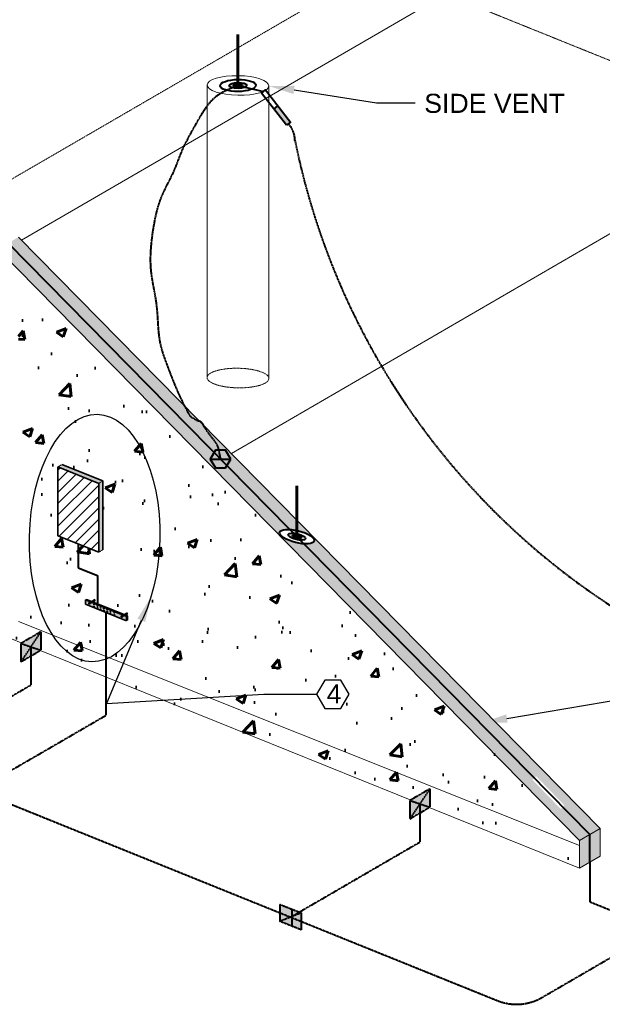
# Model space of a CAD drawing. Header units: inches. Extents: x 0 to 12596, y 259 to 10564.
# Tile 4 of 16: x 982 to 1256, y 1363 to 1827. Entities that reach past the tile are written whole.
import ezdxf
from ezdxf import colors
from ezdxf.entities.mleader import LeaderData, LeaderLine
from ezdxf.math import Vec2, Vec3

# ---------------------------------------------------------------- set-up
doc = ezdxf.new("R2010")
doc.units = ezdxf.units.IN
doc.header["$MEASUREMENT"] = 0
doc.linetypes.add('DASHED2', pattern=[0.375, 0.25, -0.125])
doc.linetypes.add('HIDDEN2', pattern=[0.1875, 0.125, -0.0625])
for name, color, linetype, lineweight in [('E-ANNO-TEXT', 7, 'Continuous', 25), ('E-ISO-BLDG', 131, 'Continuous', 9), ('E-ISO-GES', 7, 'DASHED2', 40), ('E-ISO-LPS', 7, 'DASHED2', 40), ('E-LPS-COND', 3, 'DASHED2', 60), ('E-PWR-SYMB', 4, 'Continuous', 35)]:
    doc.layers.add(name, color=color, linetype=linetype, lineweight=lineweight)
doc.styles.get("Standard").update_dxf_attribs({"font": 'arial.ttf'})
doc.styles.add('Style-Arial', font='arial.ttf')
pattern_1 = [(50, (-1203.81, 87.964), (46.6219, -4.0789), [4.875, -53.625]), (355, (-1203.81, 87.964), (-9.0188, 48.8925), [3.9, -42.9]), (100.4514, (-1199.926, 87.624), (37.6031, 44.8136), [4.1431, -45.5742]), (46.1842, (-1203.81, 100.964), (69.3707, -10.7588), [7.3125, -80.4375]), (96.6356, (-1198.03, 100.07), (60.753, 63.3177), [6.2147, -68.3614]), (351.1842, (-1203.81, 100.964), (60.753, 63.3177), [5.85, -64.35]), (21, (-1197.31, 97.714), (38.79896, -26.17023), [4.875, -53.625]), (326, (-1197.31, 97.714), (15.8155, 47.13475), [3.9, -42.9]), (71.4514, (-1194.078, 95.533), (54.61445, 20.9645), [4.1431, -45.5742]), (37.5, (-1203.81, 87.964), (0.79039, 21.6381), [0, -42.38, 0, -43.55, 0, -43.0625]), (7.5, (-1203.81, 87.964), (17.09952, 25.63676), [0, -24.83, 0, -41.405, 0, -16.4125]), (327.5, (-1218.306, 87.964), (34.69846, -1.46607), [0, -16.25, 0, -50.7, 0, -67.275]), (317.5, (-1224.806, 87.964), (37.9071, 6.50682), [0, -21.125, 0, -33.67, 0, -47.775])]

msp = doc.modelspace()

# ---------------------------------------------------------------- hatches: boundary and pattern name
at = {"layer": 'E-ISO-GES'}
h = msp.add_hatch(color=256, dxfattribs=at)
h.dxf.hatch_style = 1
h.paths.add_polyline_path([(1073.86, 1624.28), (1071.46, 1620.12), (1073.86, 1615.97), (1078.66, 1615.97), (1081.06, 1620.12), (1078.66, 1624.28)])
h = msp.add_hatch(color=256, dxfattribs=at)
h.dxf.hatch_style = 1
h.paths.add_polyline_path([(991.56, 1530.1), (991.56, 1538.72), (982.16, 1533.28), (982.16, 1524.65)])
h = msp.add_hatch(color=256, dxfattribs=at)
h.dxf.hatch_style = 1
h.paths.add_polyline_path([(1174.92, 1456.14), (1174.92, 1464.76), (1165.52, 1459.32), (1165.52, 1450.69)])
h = msp.add_hatch(color=256, dxfattribs=at)
h.dxf.hatch_style = 1
h.paths.add_polyline_path([(1104.23, 1410.36), (1104.23, 1402.34), (1114.33, 1406.37)])
h.paths.add_polyline_path([(1114.33, 1406.37), (1104.23, 1402.34), (1114.33, 1398.34)])
at = {"layer": 'E-ISO-LPS', "linetype": 'Continuous', "transparency": 33554687}
h = msp.add_hatch(color=256, dxfattribs=at)
h.dxf.hatch_style = 1
edge = h.paths.add_edge_path(flags=17)
edge.add_line((1084.5, 1797.5), (1084.5, 1797.53))
edge.add_ellipse((1084.5, 1796.11), major_axis=(4.2, 0.04), ratio=0.336663, start_angle=89.798, end_angle=143.9228)
edge.add_line((1081.1, 1796.91), (1082.8, 1796.51))
edge.add_line((1082.8, 1796.51), (1084.5, 1797.5))
edge = h.paths.add_edge_path()
edge.add_ellipse((1084.5, 1796.11), major_axis=(2.1, 0.02), ratio=0.336663, start_angle=143.9563, end_angle=154.5915, ccw=False)
edge.add_line((1082.8, 1796.51), (1082.8, 1796.51))
edge.add_line((1082.8, 1796.51), (1081.1, 1796.91))
edge.add_ellipse((1084.5, 1796.11), major_axis=(4.2, 0.04), ratio=0.336663, start_angle=143.9228, end_angle=209.4162)
edge.add_line((1080.85, 1795.38), (1082.6, 1796.39))
edge = h.paths.add_edge_path(flags=16)
edge.add_ellipse((1084.5, 1796.11), major_axis=(2.1, 0.02), ratio=0.336663, start_angle=154.5915, end_angle=323.9133, ccw=False)
edge.add_line((1082.6, 1796.39), (1080.85, 1795.38))
edge.add_ellipse((1084.5, 1796.11), major_axis=(4.2, 0.04), ratio=0.336663, start_angle=209.4162, end_angle=323.9165)
edge.add_line((1087.91, 1795.31), (1086.21, 1795.71))
edge = h.paths.add_edge_path(flags=17)
edge.add_ellipse((1084.5, 1796.11), major_axis=(4.2, 0.04), ratio=0.336663, start_angle=323.9165, end_angle=449.1316)
edge.add_line((1084.55, 1797.53), (1084.5, 1797.5))
edge.add_line((1084.5, 1797.5), (1084.5, 1796.82))
edge.add_ellipse((1084.5, 1796.11), major_axis=(2.1, 0.02), ratio=0.336663, start_angle=323.9133, end_angle=449.798, ccw=False)
edge.add_line((1086.21, 1795.71), (1087.91, 1795.31))
edge = h.paths.add_edge_path()
edge.add_ellipse((1084.5, 1796.11), major_axis=(4.2, 0.04), ratio=0.336663, start_angle=209.4162, end_angle=449.1316)
edge.add_line((1084.55, 1797.53), (1080.85, 1795.38))
h = msp.add_hatch(color=256, dxfattribs=at)
h.dxf.hatch_style = 1
edge = h.paths.add_edge_path()
edge.add_ellipse((1084.5, 1796.11), major_axis=(4.2, 0.04), ratio=0.336663, start_angle=323.9165, end_angle=449.1316)
edge.add_line((1084.55, 1797.53), (1084.5, 1797.5))
edge.add_line((1084.5, 1797.5), (1084.5, 1796.82))
edge.add_ellipse((1084.5, 1796.11), major_axis=(2.1, 0.02), ratio=0.336663, start_angle=323.9133, end_angle=449.798, ccw=False)
edge.add_line((1086.21, 1795.71), (1087.91, 1795.31))
edge = h.paths.add_edge_path()
edge.add_ellipse((1084.5, 1796.11), major_axis=(2.1, 0.02), ratio=0.336663, start_angle=154.5915, end_angle=323.9133, ccw=False)
edge.add_line((1082.6, 1796.39), (1080.85, 1795.38))
edge.add_ellipse((1084.5, 1796.11), major_axis=(4.2, 0.04), ratio=0.336663, start_angle=209.4162, end_angle=323.9165)
edge.add_line((1087.91, 1795.31), (1086.21, 1795.71))
at = {"layer": 'E-ISO-LPS', "linetype": 'Continuous'}
h = msp.add_hatch(color=256, dxfattribs=at)
h.dxf.hatch_style = 1
edge = h.paths.add_edge_path()
edge.add_ellipse((1084.5, 1796.11), major_axis=(2.1, 0.02), ratio=0.336663, start_angle=89.798, end_angle=209.8771)
edge.add_line((1082.69, 1795.74), (1084.5, 1796.11))
edge.add_line((1084.5, 1796.11), (1084.5, 1796.82))
edge = h.paths.add_edge_path()
edge.add_ellipse((1084.5, 1796.11), major_axis=(2.1, 0.02), ratio=0.336663, start_angle=29.8771, end_angle=89.798)
edge.add_line((1084.5, 1796.82), (1084.5, 1796.11))
edge.add_line((1084.5, 1796.11), (1086.32, 1796.48))
edge = h.paths.add_edge_path()
edge.add_ellipse((1084.5, 1796.11), major_axis=(2.1, 0.02), ratio=0.336663, start_angle=209.8771, end_angle=389.8771)
edge.add_line((1086.32, 1796.48), (1082.69, 1795.74))
at = {"layer": 'E-ISO-LPS', "linetype": 'Continuous', "transparency": 33554687}
h = msp.add_hatch(color=256, dxfattribs=at)
h.dxf.hatch_style = 1
h.paths.add_polyline_path([(1103.32, 1786.47), (1101.42, 1784.99), (1107.32, 1777.42), (1109.21, 1778.89)])
h = msp.add_hatch(color=256, dxfattribs=at)
h.dxf.hatch_style = 1
edge = h.paths.add_edge_path()
edge.add_ellipse((1112.28, 1583.58), major_axis=(4.07, -1.03), ratio=0.336663, start_angle=119.004, end_angle=299.004)
edge.add_line((1113.95, 1581.88), (1113.12, 1582.73))
edge.add_ellipse((1112.28, 1583.58), major_axis=(2.04, -0.52), ratio=0.336663, start_angle=119.004, end_angle=299.004, ccw=False)
edge.add_line((1111.44, 1584.43), (1110.61, 1585.28))
edge = h.paths.add_edge_path(flags=17)
edge.add_ellipse((1112.28, 1583.58), major_axis=(4.07, -1.03), ratio=0.336663, start_angle=94.8662, end_angle=119.004)
edge.add_line((1110.61, 1585.28), (1111.44, 1584.43))
edge.add_ellipse((1112.28, 1583.58), major_axis=(2.04, -0.52), ratio=0.336663, start_angle=94.8662, end_angle=119.004, ccw=False)
edge.add_line((1112.28, 1584.31), (1112.28, 1585.04))
edge = h.paths.add_edge_path()
edge.add_ellipse((1112.28, 1583.58), major_axis=(4.07, -1.03), ratio=0.336663, start_angle=299.004, end_angle=454.8662)
edge.add_line((1112.28, 1585.04), (1112.28, 1584.31))
edge.add_ellipse((1112.28, 1583.58), major_axis=(2.04, -0.52), ratio=0.336663, start_angle=299.004, end_angle=454.8662, ccw=False)
edge.add_line((1113.12, 1582.73), (1113.95, 1581.88))
at = {"layer": 'E-ISO-LPS'}
h = msp.add_hatch(color=256, dxfattribs=at)
h.dxf.hatch_style = 1
edge = h.paths.add_edge_path()
edge.add_ellipse((1112.28, 1583.58), major_axis=(2.04, -0.52), ratio=0.336663, start_angle=0, end_angle=360)
at = {"layer": 'E-LPS-COND', "linetype": 'Continuous', "true_color": 0x939598, "transparency": 33554457}
h = msp.add_hatch(color=252, dxfattribs=at)
h.dxf.hatch_style = 1
edge = h.paths.add_edge_path()
edge.add_line((981.06, 1724.7), (976.19, 1721.88))
edge.add_line((976.19, 1721.88), (1108.94, 1586.98))
edge.add_ellipse((1112.28, 1583.58), major_axis=(8.15, -2.06), ratio=0.336663, start_angle=94.8662, end_angle=119.004, ccw=False)
edge.add_line((1112.28, 1586.49), (1112.28, 1591.35))
edge.add_line((1112.28, 1591.35), (981.06, 1724.7))
edge = h.paths.add_edge_path()
edge.add_line((976.19, 1721.88), (971.32, 1719.05))
edge.add_line((971.32, 1719.05), (1245.47, 1440.47))
edge.add_line((1245.47, 1440.47), (1250.34, 1443.29))
edge.add_line((1250.34, 1443.29), (1237.58, 1456.24))
edge.add_line((1237.58, 1456.24), (1236.61, 1455.29))
edge.add_line((1236.61, 1455.29), (1223.26, 1469.09))
edge.add_line((1223.26, 1469.09), (1224.12, 1469.93))
edge.add_line((1224.12, 1469.93), (1115.63, 1580.18))
edge.add_ellipse((1112.28, 1583.58), major_axis=(8.15, -2.06), ratio=0.336663, start_angle=119.004, end_angle=299.004, ccw=False)
edge.add_line((1108.94, 1586.98), (976.19, 1721.88))
edge = h.paths.add_edge_path()
edge.add_line((1112.28, 1591.35), (1112.28, 1586.49))
edge.add_ellipse((1112.28, 1583.58), major_axis=(8.15, -2.06), ratio=0.336663, start_angle=299.004, end_angle=454.8662, ccw=False)
edge.add_line((1115.63, 1580.18), (1224.12, 1469.93))
edge.add_line((1224.12, 1469.93), (1224.99, 1470.76))
edge.add_line((1224.99, 1470.76), (1238.34, 1456.96))
edge.add_line((1238.34, 1456.96), (1237.58, 1456.24))
edge.add_line((1237.58, 1456.24), (1250.34, 1443.29))
edge.add_line((1250.34, 1443.29), (1255.2, 1446.12))
edge.add_line((1255.2, 1446.12), (1112.28, 1591.35))
h.paths.add_polyline_path([(1255.2, 1446.12), (1250.34, 1443.29), (1250.34, 1430.2), (1255.2, 1433.03)])
h.paths.add_polyline_path([(1250.34, 1443.29), (1245.47, 1440.47), (1245.47, 1427.38), (1250.34, 1430.2)])
at = {"layer": 'E-LPS-COND', "linetype": 'Continuous', "true_color": 0x939598, "transparency": 33554610}
h = msp.add_hatch(dxfattribs=at)
h.set_pattern_fill('AR-CONC', color=252, scale=6.5)
h.set_pattern_definition(pattern_1)
edge = h.paths.add_edge_path()
edge.add_line((981.06, 1709.16), (981.06, 1543.64))
edge.add_line((981.06, 1543.64), (997.12, 1537.23))
edge.add_ellipse((1016.93, 1582.93), major_axis=(-1.28, -58.31), ratio=0.526842, start_angle=15.4488, end_angle=322.2681, ccw=False)
edge.add_line((1023.88, 1526.55), (1070.8, 1507.83))
edge.add_line((1070.8, 1507.83), (1096.68, 1509.37))
edge.add_line((1096.68, 1509.37), (1121.51, 1509.37))
edge.add_line((1121.51, 1509.37), (1125.36, 1516.03))
edge.add_line((1125.36, 1516.03), (1133.04, 1516.03))
edge.add_line((1133.04, 1516.03), (1136.88, 1509.37))
edge.add_line((1136.88, 1509.37), (1133.04, 1502.71))
edge.add_line((1133.04, 1502.71), (1125.36, 1502.71))
edge.add_line((1125.36, 1502.71), (1121.51, 1509.37))
edge.add_line((1121.51, 1509.37), (1096.68, 1509.37))
edge.add_line((1096.68, 1509.37), (1070.8, 1507.83))
edge.add_line((1070.8, 1507.83), (1245.47, 1438.12))
edge.add_line((1245.47, 1438.12), (1245.47, 1440.47))
edge.add_line((1245.47, 1440.47), (981.06, 1709.16))
h.paths.add_polyline_path([(1070.8, 1507.83), (1049.26, 1506.54), (1165.84, 1459.5), (1174.92, 1464.76), (1174.92, 1456.14), (1174.62, 1455.97), (1245.47, 1427.38), (1245.47, 1438.12)])
h.paths.add_polyline_path([(991.56, 1538.72), (991.56, 1530.1), (991.28, 1529.94), (1022.27, 1517.43), (1022.27, 1527.19), (981.06, 1543.64), (971.32, 1537.99), (982.51, 1533.48)])
edge = h.paths.add_edge_path(flags=17)
edge.add_ellipse((1016.93, 1582.93), major_axis=(-1.28, -58.31), ratio=0.526842, start_angle=12.3938, end_angle=15.4488, ccw=False)
edge.add_line((1022.27, 1525.84), (1022.27, 1517.43))
edge.add_line((1022.27, 1517.43), (1049.26, 1506.54))
edge.add_line((1049.26, 1506.54), (1070.8, 1507.83))
edge.add_line((1070.8, 1507.83), (1023.88, 1526.55))
h = msp.add_hatch(dxfattribs=at)
h.set_pattern_fill('AR-CONC', color=252, scale=6.5)
h.set_pattern_definition(pattern_1)
edge = h.paths.add_edge_path()
edge.add_ellipse((1016.93, 1582.93), major_axis=(-1.28, -58.31), ratio=0.526842, start_angle=15.4488, end_angle=322.2681)
edge.add_line((997.12, 1537.23), (1022.27, 1527.19))
edge.add_line((1022.27, 1527.19), (1022.27, 1547.85))
edge.add_line((1022.27, 1547.85), (1012.63, 1551.74))
edge.add_line((1012.63, 1551.74), (1012.63, 1553.77))
edge.add_line((1012.63, 1553.77), (1013.12, 1554.05))
edge.add_line((1013.12, 1554.05), (1015.42, 1553.12))
edge.add_line((1015.42, 1553.12), (1016.59, 1553.8))
edge.add_ellipse((1016.81, 1553.54), major_axis=(0, -0.385), ratio=0.754079, start_angle=180, end_angle=227.2696, ccw=False)
edge.add_ellipse((1016.81, 1553.54), major_axis=(0, -0.385), ratio=0.754079, start_angle=90, end_angle=180, ccw=False)
edge.add_ellipse((1016.81, 1553.54), major_axis=(0, -0.385), ratio=0.754079, start_angle=0, end_angle=90, ccw=False)
edge.add_line((1016.81, 1553.15), (1016.21, 1552.8))
edge.add_line((1016.21, 1552.8), (1018.31, 1551.96))
edge.add_line((1018.31, 1551.96), (1018.31, 1565.26))
edge.add_line((1018.31, 1565.26), (1009.24, 1568.92))
edge.add_line((1009.24, 1568.92), (1009.24, 1580.14))
edge.add_line((1009.24, 1580.14), (999.6, 1584.03))
edge.add_line((999.6, 1584.03), (999.6, 1616.46))
edge.add_line((999.6, 1616.46), (1001.55, 1617.59))
edge.add_line((1001.55, 1617.59), (1020.83, 1609.81))
edge.add_line((1020.83, 1609.81), (1020.83, 1577.38))
edge.add_line((1020.83, 1577.38), (1018.88, 1576.25))
edge.add_line((1018.88, 1576.25), (1009.24, 1580.14))
edge.add_line((1009.24, 1580.14), (1009.24, 1568.92))
edge.add_line((1009.24, 1568.92), (1018.31, 1565.26))
edge.add_line((1018.31, 1565.26), (1018.31, 1551.96))
edge.add_line((1018.31, 1551.96), (1030.76, 1546.93))
edge.add_line((1030.76, 1546.93), (1031.87, 1547.57))
edge.add_ellipse((1032.09, 1547.31), major_axis=(0, -0.385), ratio=0.754079, start_angle=180, end_angle=227.2696, ccw=False)
edge.add_ellipse((1032.09, 1547.31), major_axis=(0, -0.385), ratio=0.754079, start_angle=90, end_angle=180, ccw=False)
edge.add_ellipse((1032.09, 1547.31), major_axis=(0, -0.385), ratio=0.754079, start_angle=0, end_angle=90, ccw=False)
edge.add_line((1032.09, 1546.93), (1031.55, 1546.61))
edge.add_line((1031.55, 1546.61), (1032.4, 1546.27))
edge.add_line((1032.4, 1546.27), (1032.4, 1544.24))
edge.add_line((1032.4, 1544.24), (1031.91, 1543.96))
edge.add_line((1031.91, 1543.96), (1022.27, 1547.85))
edge.add_line((1022.27, 1547.85), (1022.27, 1527.19))
edge.add_line((1022.27, 1527.19), (1023.88, 1526.55))
at = {"layer": 'E-PWR-SYMB', "true_color": 0xadddf7}
h = msp.add_hatch(color=141, dxfattribs=at)
h.dxf.hatch_style = 1
h.paths.add_polyline_path([(1001.55, 1617.59), (999.6, 1616.46), (1018.88, 1608.68), (1020.83, 1609.81)])
h.paths.add_polyline_path([(1020.83, 1609.81), (1018.88, 1608.68), (1018.88, 1576.25), (1020.83, 1577.38)])
at = {"layer": 'E-PWR-SYMB'}
h = msp.add_hatch(dxfattribs=at)
h.set_pattern_fill('ANSI31', color=256, scale=30)
h.set_pattern_definition([(45, (-1245.0825, 59.778), (-2.6516504, 2.6516504), [])])
h.paths.add_polyline_path([(1018.88, 1608.68), (999.6, 1616.46), (999.6, 1584.03), (1018.88, 1576.25)])
at = {"layer": 'E-PWR-SYMB', "linetype": 'Continuous', "transparency": 33554687}
h = msp.add_hatch(color=256, dxfattribs=at)
h.dxf.hatch_style = 1
h.paths.add_polyline_path([(1013.12, 1554.05), (1012.63, 1553.77), (1014.94, 1552.84), (1015.42, 1553.12)])
h.paths.add_polyline_path([(1016.21, 1552.8), (1015.72, 1552.52), (1031.91, 1545.99), (1032.4, 1546.27)])
h = msp.add_hatch(color=256, dxfattribs=at)
h.dxf.hatch_style = 1
edge = h.paths.add_edge_path()
edge.add_ellipse((1016.81, 1553.54), major_axis=(0, -0.385), ratio=0.754079, start_angle=227.2696, end_angle=270, ccw=False)
edge.add_line((1016.59, 1553.8), (1015.42, 1553.12))
edge.add_line((1015.42, 1553.12), (1015.64, 1553.03))
edge.add_line((1015.64, 1553.03), (1016.52, 1553.54))
edge = h.paths.add_edge_path()
edge.add_ellipse((1016.81, 1553.54), major_axis=(0, -0.385), ratio=0.754079, start_angle=270, end_angle=317.2696, ccw=False)
edge.add_line((1016.52, 1553.54), (1015.64, 1553.03))
edge.add_line((1015.64, 1553.03), (1015.99, 1552.89))
edge.add_line((1015.99, 1552.89), (1016.61, 1553.25))
edge = h.paths.add_edge_path()
edge.add_ellipse((1016.81, 1553.54), major_axis=(0, -0.385), ratio=0.754079, start_angle=317.2696, end_angle=360, ccw=False)
edge.add_line((1016.61, 1553.25), (1015.99, 1552.89))
edge.add_line((1015.99, 1552.89), (1016.21, 1552.8))
edge.add_line((1016.21, 1552.8), (1016.81, 1553.15))
edge = h.paths.add_edge_path()
edge.add_ellipse((1016.81, 1553.54), major_axis=(0, -0.385), ratio=0.754079, start_angle=0, end_angle=90)
edge.add_line((1017.1, 1553.54), (1016.61, 1553.25))
edge.add_ellipse((1016.81, 1553.54), major_axis=(0, -0.385), ratio=0.754079, start_angle=317.2696, end_angle=360)
edge = h.paths.add_edge_path()
edge.add_line((1015.72, 1552.52), (1015.5, 1552.61))
edge.add_line((1015.5, 1552.61), (1014.71, 1552.15))
edge.add_ellipse((1014.42, 1552.15), major_axis=(0, -0.385), ratio=0.754079, start_angle=50.9748, end_angle=90, ccw=False)
edge.add_ellipse((1014.42, 1552.15), major_axis=(0, -0.385), ratio=0.754079, start_angle=47.2696, end_angle=50.9748, ccw=False)
edge.add_line((1014.64, 1551.89), (1015.72, 1552.52))
edge = h.paths.add_edge_path()
edge.add_line((1015.5, 1552.61), (1015.16, 1552.75))
edge.add_line((1015.16, 1552.75), (1014.62, 1552.44))
edge.add_ellipse((1014.42, 1552.15), major_axis=(0, -0.385), ratio=0.754079, start_angle=90, end_angle=137.2696, ccw=False)
edge.add_line((1014.71, 1552.15), (1015.5, 1552.61))
edge = h.paths.add_edge_path()
edge.add_line((1015.16, 1552.75), (1014.94, 1552.84))
edge.add_line((1014.94, 1552.84), (1014.42, 1552.54))
edge.add_ellipse((1014.42, 1552.15), major_axis=(0, -0.385), ratio=0.754079, start_angle=176.2949, end_angle=180, ccw=False)
edge.add_ellipse((1014.42, 1552.15), major_axis=(0, -0.385), ratio=0.754079, start_angle=137.2696, end_angle=176.2949, ccw=False)
edge.add_line((1014.62, 1552.44), (1015.16, 1552.75))
h = msp.add_hatch(color=256, dxfattribs=at)
h.dxf.hatch_style = 1
edge = h.paths.add_edge_path()
edge.add_ellipse((1016.81, 1553.54), major_axis=(0, -0.385), ratio=0.754079, start_angle=227.2696, end_angle=317.2696)
edge.add_line((1016.61, 1553.25), (1017.1, 1553.54))
edge.add_ellipse((1016.81, 1553.54), major_axis=(0, -0.385), ratio=0.754079, start_angle=90, end_angle=180)
edge.add_line((1016.81, 1553.92), (1016.59, 1553.8))
h = msp.add_hatch(color=256, dxfattribs=at)
h.dxf.hatch_style = 1
edge = h.paths.add_edge_path()
edge.add_line((1031.91, 1543.96), (1031.91, 1545.99))
edge.add_line((1031.91, 1545.99), (1031.06, 1546.33))
edge.add_line((1031.06, 1546.33), (1029.91, 1545.67))
edge.add_ellipse((1029.7, 1545.93), major_axis=(0, -0.385), ratio=0.754079, start_angle=180, end_angle=407.2696, ccw=False)
edge.add_line((1029.7, 1546.31), (1030.28, 1546.65))
edge.add_line((1030.28, 1546.65), (1015.72, 1552.52))
edge.add_line((1015.72, 1552.52), (1014.64, 1551.89))
edge.add_ellipse((1014.42, 1552.15), major_axis=(0, -0.385), ratio=0.754079, start_angle=180, end_angle=407.2696, ccw=False)
edge.add_line((1014.42, 1552.54), (1014.94, 1552.84))
edge.add_line((1014.94, 1552.84), (1012.63, 1553.77))
edge.add_line((1012.63, 1553.77), (1012.63, 1551.74))
edge.add_line((1012.63, 1551.74), (1031.91, 1543.96))
edge = h.paths.add_edge_path(flags=16)
edge.add_ellipse((1026.17, 1546.77), major_axis=(0, -0.192), ratio=0.754079, start_angle=0, end_angle=360)
edge = h.paths.add_edge_path(flags=16)
edge.add_ellipse((1026.17, 1547.78), major_axis=(0, -0.192), ratio=0.754079, start_angle=0, end_angle=360)
edge = h.paths.add_edge_path(flags=16)
edge.add_ellipse((1024.37, 1547.51), major_axis=(0, -0.192), ratio=0.754079, start_angle=0, end_angle=360)
edge = h.paths.add_edge_path(flags=16)
edge.add_ellipse((1024.37, 1548.51), major_axis=(0, -0.192), ratio=0.754079, start_angle=0, end_angle=360)
edge = h.paths.add_edge_path(flags=16)
edge.add_ellipse((1022.82, 1548.19), major_axis=(0, -0.192), ratio=0.754079, start_angle=0, end_angle=360)
edge = h.paths.add_edge_path(flags=16)
edge.add_ellipse((1022.82, 1549.19), major_axis=(0, -0.192), ratio=0.754079, start_angle=0, end_angle=360)
edge = h.paths.add_edge_path(flags=16)
edge.add_ellipse((1021.25, 1548.77), major_axis=(0, -0.192), ratio=0.754079, start_angle=0, end_angle=360)
edge = h.paths.add_edge_path(flags=16)
edge.add_ellipse((1021.25, 1549.77), major_axis=(0, -0.192), ratio=0.754079, start_angle=0, end_angle=360)
edge = h.paths.add_edge_path(flags=16)
edge.add_ellipse((1019.78, 1549.35), major_axis=(0, -0.192), ratio=0.754079, start_angle=0, end_angle=360)
edge = h.paths.add_edge_path(flags=16)
edge.add_ellipse((1019.78, 1550.35), major_axis=(0, -0.192), ratio=0.754079, start_angle=0, end_angle=360)
edge = h.paths.add_edge_path(flags=16)
edge.add_ellipse((1018.26, 1549.98), major_axis=(0, -0.192), ratio=0.754079, start_angle=0, end_angle=360)
edge = h.paths.add_edge_path(flags=16)
edge.add_ellipse((1018.26, 1550.98), major_axis=(0, -0.192), ratio=0.754079, start_angle=0, end_angle=360)
edge = h.paths.add_edge_path(flags=16)
edge.add_ellipse((1016.64, 1550.62), major_axis=(0, -0.192), ratio=0.754079, start_angle=0, end_angle=360)
edge = h.paths.add_edge_path(flags=16)
edge.add_ellipse((1016.64, 1551.63), major_axis=(0, -0.192), ratio=0.754079, start_angle=0, end_angle=360)
h = msp.add_hatch(color=256, dxfattribs=at)
h.dxf.hatch_style = 1
h.paths.add_polyline_path([(1015.64, 1553.03), (1015.42, 1553.12), (1014.94, 1552.84), (1015.16, 1552.75)])
h.paths.add_polyline_path([(1015.99, 1552.89), (1015.64, 1553.03), (1015.16, 1552.75), (1015.5, 1552.61)])
h.paths.add_polyline_path([(1016.21, 1552.8), (1015.99, 1552.89), (1015.5, 1552.61), (1015.72, 1552.52)])
h = msp.add_hatch(color=256, dxfattribs=at)
h.dxf.hatch_style = 1
edge = h.paths.add_edge_path()
edge.add_line((1030.5, 1546.56), (1030.28, 1546.65))
edge.add_line((1030.28, 1546.65), (1029.7, 1546.31))
edge.add_ellipse((1029.7, 1545.93), major_axis=(0, -0.385), ratio=0.754079, start_angle=176.2949, end_angle=180, ccw=False)
edge.add_ellipse((1029.7, 1545.93), major_axis=(0, -0.385), ratio=0.754079, start_angle=137.2696, end_angle=176.2949, ccw=False)
edge.add_line((1029.9, 1546.21), (1030.5, 1546.56))
edge = h.paths.add_edge_path()
edge.add_line((1030.84, 1546.42), (1030.5, 1546.56))
edge.add_line((1030.5, 1546.56), (1029.9, 1546.21))
edge.add_ellipse((1029.7, 1545.93), major_axis=(0, -0.385), ratio=0.754079, start_angle=90, end_angle=137.2696, ccw=False)
edge.add_line((1029.99, 1545.93), (1030.84, 1546.42))
edge = h.paths.add_edge_path()
edge.add_line((1031.06, 1546.33), (1030.84, 1546.42))
edge.add_line((1030.84, 1546.42), (1029.99, 1545.93))
edge.add_ellipse((1029.7, 1545.93), major_axis=(0, -0.385), ratio=0.754079, start_angle=50.9748, end_angle=90, ccw=False)
edge.add_ellipse((1029.7, 1545.93), major_axis=(0, -0.385), ratio=0.754079, start_angle=47.2696, end_angle=50.9748, ccw=False)
edge.add_line((1029.91, 1545.67), (1031.06, 1546.33))
h = msp.add_hatch(color=256, dxfattribs=at)
h.dxf.hatch_style = 1
edge = h.paths.add_edge_path()
edge.add_ellipse((1032.09, 1547.31), major_axis=(0, -0.385), ratio=0.754079, start_angle=227.2696, end_angle=270, ccw=False)
edge.add_line((1031.87, 1547.57), (1030.76, 1546.93))
edge.add_line((1030.76, 1546.93), (1030.98, 1546.84))
edge.add_line((1030.98, 1546.84), (1031.8, 1547.31))
edge = h.paths.add_edge_path()
edge.add_ellipse((1032.09, 1547.31), major_axis=(0, -0.385), ratio=0.754079, start_angle=270, end_angle=317.2696, ccw=False)
edge.add_line((1031.8, 1547.31), (1030.98, 1546.84))
edge.add_line((1030.98, 1546.84), (1031.33, 1546.7))
edge.add_line((1031.33, 1546.7), (1031.89, 1547.03))
edge = h.paths.add_edge_path()
edge.add_ellipse((1032.09, 1547.31), major_axis=(0, -0.385), ratio=0.754079, start_angle=317.2696, end_angle=360, ccw=False)
edge.add_line((1031.89, 1547.03), (1031.33, 1546.7))
edge.add_line((1031.33, 1546.7), (1031.55, 1546.61))
edge.add_line((1031.55, 1546.61), (1032.09, 1546.93))
edge = h.paths.add_edge_path()
edge.add_ellipse((1032.09, 1547.31), major_axis=(0, -0.385), ratio=0.754079, start_angle=0, end_angle=90)
edge.add_line((1032.38, 1547.31), (1031.89, 1547.03))
edge.add_ellipse((1032.09, 1547.31), major_axis=(0, -0.385), ratio=0.754079, start_angle=317.2696, end_angle=360)
h = msp.add_hatch(color=256, dxfattribs=at)
h.dxf.hatch_style = 1
edge = h.paths.add_edge_path()
edge.add_ellipse((1032.09, 1547.31), major_axis=(0, -0.385), ratio=0.754079, start_angle=227.2696, end_angle=317.2696)
edge.add_line((1031.89, 1547.03), (1032.38, 1547.31))
edge.add_ellipse((1032.09, 1547.31), major_axis=(0, -0.385), ratio=0.754079, start_angle=90, end_angle=180)
edge.add_line((1032.09, 1547.7), (1031.87, 1547.57))
h = msp.add_hatch(color=256, dxfattribs=at)
h.dxf.hatch_style = 1
h.paths.add_polyline_path([(1032.4, 1546.27), (1031.91, 1545.99), (1031.91, 1543.96), (1032.4, 1544.24)])

# ---------------------------------------------------------------- linework, layer by layer
at = {"layer": 'E-ANNO-TEXT'}
msp.add_lwpolyline([(1125.36, 1502.71), (1133.04, 1502.71), (1136.88, 1509.37), (1133.04, 1516.03), (1125.36, 1516.03), (1121.51, 1509.37)], close=True, dxfattribs=at)
at = {"layer": 'E-ANNO-TEXT', "linetype": 'Continuous'}
msp.add_ellipse((1016.93, 1582.93), major_axis=(-1.28, -58.31), ratio=0.526842, dxfattribs=at)
at = {"layer": 'E-ISO-BLDG'}
for p, q in [((982.43, 1723.31), (1342.72, 1932.4)), ((1081.38, 1622.75), (1342.72, 1774.42)), ((971.32, 1537.99), (1245.47, 1427.38)), ((1245.47, 1440.47), (1255.2, 1446.12)), ((1255.2, 1446.12), (1255.2, 1433.03)), ((1245.47, 1440.47), (1245.47, 1427.38)), ((1245.47, 1427.38), (1255.2, 1433.03))]:
    msp.add_line(p, q, dxfattribs=at)
at = {"layer": 'E-ISO-BLDG', "linetype": 'HIDDEN2'}
for p, q in [((1150.29, 1852.07), (951.43, 1736.66)), ((1342.72, 1774.42), (1150.29, 1852.06)), ((1001.55, 1617.59), (999.6, 1616.46)), ((1020.83, 1609.81), (1018.88, 1608.68)), ((1020.83, 1577.38), (1018.88, 1576.25)), ((1013.12, 1554.05), (1012.63, 1553.77)), ((1016.81, 1553.92), (1014.42, 1552.54)), ((1016.52, 1553.54), (1014.62, 1552.44)), ((1016.81, 1553.15), (1014.64, 1551.89)), ((1017.1, 1553.54), (1014.71, 1552.15)), ((1032.09, 1547.7), (1029.7, 1546.31)), ((1031.8, 1547.31), (1029.9, 1546.21)), ((1032.09, 1546.93), (1029.91, 1545.67)), ((1032.38, 1547.31), (1029.99, 1545.93)), ((1032.4, 1546.27), (1031.91, 1545.99)), ((1032.4, 1544.24), (1031.91, 1543.96))]:
    msp.add_line(p, q, dxfattribs=at)
at = {"layer": 'E-ISO-BLDG', "linetype": 'Continuous'}
for p, q in [((1069.95, 1796.35), (1069.95, 1658.54)), ((1099.06, 1795.87), (1099.06, 1658.15))]:
    msp.add_line(p, q, dxfattribs=at)
at = {"layer": 'E-ISO-BLDG', "lineweight": 9}
for p, q in [((981.06, 1724.7), (1255.2, 1446.12)), ((971.32, 1719.05), (1245.47, 1440.47)), ((981.06, 1543.64), (1245.47, 1438.12))]:
    msp.add_line(p, q, dxfattribs=at)
at = {"layer": 'E-ISO-BLDG'}
msp.add_ellipse((1084.5, 1796.11), major_axis=(14.55, -0.24), ratio=0.31706, dxfattribs=at)
at = {"layer": 'E-ISO-BLDG', "linetype": 'HIDDEN2'}
msp.add_ellipse((1084.5, 1658.3), major_axis=(14.55, -0.24), ratio=0.31706, dxfattribs=at)
at = {"layer": 'E-ISO-GES'}
for p, q in [((354.38, 1708.97), (1206.78, 1365.03)), ((1071.46, 1620.12), (1081.06, 1620.12)), ((1075.76, 1620.12), (1076.76, 1620.12)), ((991.56, 1538.72), (982.16, 1533.28)), ((991.56, 1538.72), (982.16, 1524.65)), ((991.56, 1538.73), (991.56, 1530.1)), ((982.16, 1533.28), (982.16, 1524.65)), ((982.16, 1533.28), (991.56, 1530.1)), ((986.86, 1531.68), (986.86, 1513.68)), ((982.16, 1524.65), (991.56, 1530.1)), ((925.92, 1478.32), (986.86, 1513.68)), ((961.33, 1464.07), (1022.27, 1499.43)), ((1174.92, 1464.76), (1165.52, 1459.32)), ((1174.92, 1464.76), (1165.52, 1450.69)), ((1174.92, 1464.77), (1174.92, 1456.14)), ((1165.52, 1459.32), (1165.52, 1450.69)), ((1165.52, 1459.32), (1174.92, 1456.14)), ((1170.22, 1457.72), (1170.22, 1439.72)), ((1165.52, 1450.69), (1174.92, 1456.14)), ((1227.8, 1366.53), (1364.64, 1445.94)), ((1109.28, 1404.36), (1170.22, 1439.72)), ((1104.23, 1410.37), (1104.23, 1402.34)), ((1104.23, 1410.36), (1114.33, 1406.37)), ((1104.23, 1410.36), (1114.33, 1406.37)), ((1114.33, 1406.37), (1104.23, 1402.34)), ((1114.33, 1398.34), (1104.23, 1402.34))]:
    msp.add_line(p, q, dxfattribs=at)
at = {"layer": 'E-ISO-GES', "linetype": 'Continuous'}
for p, q in [((1009.24, 1580.14), (1009.24, 1568.92)), ((1009.24, 1568.92), (1018.31, 1565.26)), ((1018.31, 1565.26), (1018.31, 1550.8)), ((1022.27, 1547.85), (1022.27, 1499.43))]:
    msp.add_line(p, q, dxfattribs=at)
msp.add_lwpolyline([(1081.06, 1620.12), (1078.66, 1624.28), (1073.86, 1624.28), (1071.46, 1620.12), (1073.86, 1615.97), (1078.66, 1615.97)], close=True, dxfattribs=at)
at = {"layer": 'E-ISO-GES'}
msp.add_arc((1215.76, 1387.29), 24, 248.0263, 300.1278, dxfattribs=at)
at = {"layer": 'E-ISO-LPS', "linetype": 'Continuous', "lineweight": 60}
for p, q in [((1084.5, 1796.11), (1084.5, 1820.11)), ((1112.28, 1583.58), (1112.28, 1607.58))]:
    msp.add_line(p, q, dxfattribs=at)
at = {"layer": 'E-ISO-LPS', "linetype": 'Continuous'}
for p, q in [((1084.5, 1796.11), (1096.48, 1793.31)), ((1101.42, 1784.99), (1103.32, 1786.47)), ((1250.34, 1443.29), (976.19, 1721.88)), ((1250.34, 1430.2), (1250.34, 1443.29))]:
    msp.add_line(p, q, dxfattribs=at)
at = {"layer": 'E-ISO-LPS'}
for p, q in [((1108.27, 1778.15), (1108.68, 1777.64)), ((1250.33, 1430.19), (1250.33, 1411.6)), ((1250.33, 1411.6), (1282.85, 1398.48)), ((1109.82, 1408.11), (1109.82, 1400.08)), ((1114.33, 1406.37), (1114.33, 1398.34))]:
    msp.add_line(p, q, dxfattribs=at)
at = {"layer": 'E-ISO-LPS', "linetype": 'Continuous'}
msp.add_lwpolyline([(1107.32, 1777.42), (1095.53, 1792.57), (1097.42, 1794.04), (1109.21, 1778.89)], close=True, dxfattribs=at)
at = {"layer": 'E-ISO-LPS'}
for centre, radius, start, end in [((1099.35, 1770.09), 12, 0.1402, 38.9607), ((1447.11, 1838.14), 342.59, 191.452, 240.3855)]:
    msp.add_arc(centre, radius, start, end, dxfattribs=at)
at = {"layer": 'E-ISO-LPS', "linetype": 'Continuous'}
for centre, major_axis in [((1084.5, 1796.11), (8.41, 0.09)), ((1084.5, 1796.11), (4.2, 0.04)), ((1084.5, 1796.11), (2.1, 0.02)), ((1112.28, 1583.58), (8.15, -2.06)), ((1112.28, 1583.58), (4.07, -1.03)), ((1112.28, 1583.58), (2.04, -0.52))]:
    msp.add_ellipse(centre, major_axis=major_axis, ratio=0.336663, dxfattribs=at)
at = {"layer": 'E-ISO-LPS'}
msp.add_spline([(1084.5, 1796.11), (1073.42, 1790.26), (1065.26, 1779.09), (1057.65, 1764.48), (1054, 1755.35), (1048.52, 1744.09), (1044.25, 1727.05), (1043.34, 1709.7), (1046.08, 1692.35), (1047.91, 1674.09), (1050.95, 1664.66), (1056.74, 1650.36), (1060.88, 1642.04), (1062.12, 1640.24), (1063.78, 1639.2), (1065.49, 1638.25), (1066.82, 1637.92), (1067.76, 1636.7), (1070.62, 1632.19), (1075.08, 1625.48), (1075.88, 1621.73), (1076.35, 1620.08)], degree=3, dxfattribs=at)
at = {"layer": 'E-PWR-SYMB'}
for p, q in [((999.6, 1616.46), (1018.88, 1608.68)), ((999.6, 1616.46), (999.6, 1584.03)), ((1001.55, 1617.59), (1020.83, 1609.81)), ((1020.83, 1609.81), (1020.83, 1577.38)), ((1018.88, 1608.68), (1018.88, 1576.25)), ((999.6, 1584.03), (1018.88, 1576.25)), ((1012.63, 1553.77), (1012.63, 1551.74)), ((1012.63, 1551.74), (1031.91, 1543.96)), ((1031.91, 1545.99), (1031.91, 1543.96)), ((1032.4, 1546.27), (1032.4, 1544.24))]:
    msp.add_line(p, q, dxfattribs=at)
at = {"layer": 'E-PWR-SYMB', "linetype": 'Continuous'}
for p, q in [((1013.12, 1554.05), (1032.4, 1546.27)), ((1012.63, 1553.77), (1031.91, 1545.99))]:
    msp.add_line(p, q, dxfattribs=at)
for centre, major_axis in [((1016.81, 1553.54), (0, -0.385)), ((1014.42, 1552.15), (0, -0.385)), ((1016.64, 1551.63), (0, -0.192)), ((1016.64, 1550.62), (0, -0.192)), ((1018.26, 1550.98), (0, -0.192)), ((1018.26, 1549.98), (0, -0.192)), ((1019.78, 1550.35), (0, -0.192)), ((1019.78, 1549.35), (0, -0.192)), ((1021.25, 1549.77), (0, -0.192)), ((1022.82, 1549.19), (0, -0.192)), ((1021.25, 1548.77), (0, -0.192)), ((1022.82, 1548.19), (0, -0.192)), ((1024.37, 1548.51), (0, -0.192)), ((1024.37, 1547.51), (0, -0.192)), ((1026.17, 1547.78), (0, -0.192)), ((1026.17, 1546.77), (0, -0.192)), ((1029.7, 1545.93), (0, -0.385)), ((1032.09, 1547.31), (0, -0.385))]:
    msp.add_ellipse(centre, major_axis=major_axis, ratio=0.754079, dxfattribs=at)
for centre in [(1014.67, 1552.29), (1029.95, 1546.07)]:
    msp.add_ellipse(centre, major_axis=(0, -0.385), ratio=0.754079, start_param=4.03127, end_param=6.218519, dxfattribs=at)

# ---------------------------------------------------------------- texts
at = {"layer": 'E-ANNO-TEXT', "insert": (1172.27, 1792.2), "char_height": 9, "attachment_point": 1, "line_spacing_factor": 0.8, "style": 'Style-Arial'}
msp.add_mtext_dynamic_manual_height_columns('\\A1;SIDE VENT', width=76.3216, gutter_width=48, heights=[12.94], dxfattribs=at)
at = {"layer": 'E-ANNO-TEXT', "insert": (1126.28, 1514.01), "char_height": 9, "attachment_point": 1}
msp.add_mtext_dynamic_manual_height_columns('4', width=11.1701, gutter_width=48, heights=[0], dxfattribs=at)

# ---------------------------------------------------------------- leaders
at = {"layer": 'E-ANNO-TEXT'}
ml = msp.add_multileader_mtext('Standard', dxfattribs=at)
ml.set_content('', color=256)
ml.set_leader_properties()
ml.build(insert=Vec2(0, 0))
ml.multileader.update_dxf_attribs({"dogleg_length": 0.36, "arrow_head_size": 12, "scale": 48})
ctx = ml.context
ctx.base_point, ctx.scale, ctx.char_height, ctx.arrow_head_size, ctx.landing_gap_size, ctx.plane_origin = Vec3(1167.95, 1787.88), 48, 8.64, 12, 4.32, Vec3(1248.21, 1795.96)
notes = []
notes.append((ctx, [(0, (1, 1, 0), (1149.84, 1787.88), (1, 0), 18.11, [(0, [(1099.06, 1795.87)], 0, [])])]))
ctx.mtext.insert, ctx.mtext.flow_direction = Vec3(1172.27, 1792.2), 5
ml = msp.add_multileader_mtext('Standard', dxfattribs=at)
ml.set_content('', color=256)
ml.set_leader_properties()
ml.build(insert=Vec2(0, 0))
ml.multileader.update_dxf_attribs({"dogleg_length": 0.36, "arrow_head_size": 12, "scale": 48})
ctx = ml.context
ctx.base_point, ctx.scale, ctx.char_height, ctx.arrow_head_size, ctx.landing_gap_size, ctx.plane_origin = Vec3(1121.51, 1509.37), 48, 8.64, 12, 4.32, Vec3(964.58, 1273.88)
notes.append((ctx, [(0, (1, 1, 0), (1096.68, 1509.37), (1, 0), 24.83, [(1, [(1043.53, 1555.22), (1022.58, 1504.96)], 0, [])])]))
ctx.mtext.insert, ctx.mtext.flow_direction = Vec3(1125.83, 1513.69), 5
ml = msp.add_multileader_mtext('Standard', dxfattribs=at)
ml.set_content('', color=256)
ml.set_leader_properties()
ml.build(insert=Vec2(0, 0))
ml.multileader.update_dxf_attribs({"dogleg_length": 0.36, "arrow_head_size": 12, "scale": 48})
ctx = ml.context
ctx.base_point, ctx.scale, ctx.char_height, ctx.arrow_head_size, ctx.landing_gap_size, ctx.plane_origin = Vec3(1390.87, 1524.23), 48, 8.64, 12, 4.32, Vec3(749.59, 1246.41)
notes.append((ctx, [(0, (1, 1, 0), (1366.89, 1524.23), (1, 0), 23.98, [(0, [(1199.41, 1495.92)], 0, [])])]))
ctx.mtext.insert, ctx.mtext.flow_direction = Vec3(1395.19, 1528.55), 5
for ctx, leaders in notes:
    for number, flags, end, landing, length, lines in leaders:
        leader = LeaderData()
        leader.index, (leader.has_last_leader_line, leader.has_dogleg_vector, leader.attachment_direction) = number, flags
        leader.last_leader_point, leader.dogleg_vector, leader.dogleg_length = Vec3(end), Vec3(landing), length
        for number, points, colour, breaks in lines:
            line = LeaderLine()
            line.index, line.vertices, line.color, line.breaks = number, Vec3.list(points), colors.encode_raw_color(colour), breaks
            leader.lines.append(line)
        ctx.leaders.append(leader)

doc.saveas('drawing.dxf')
